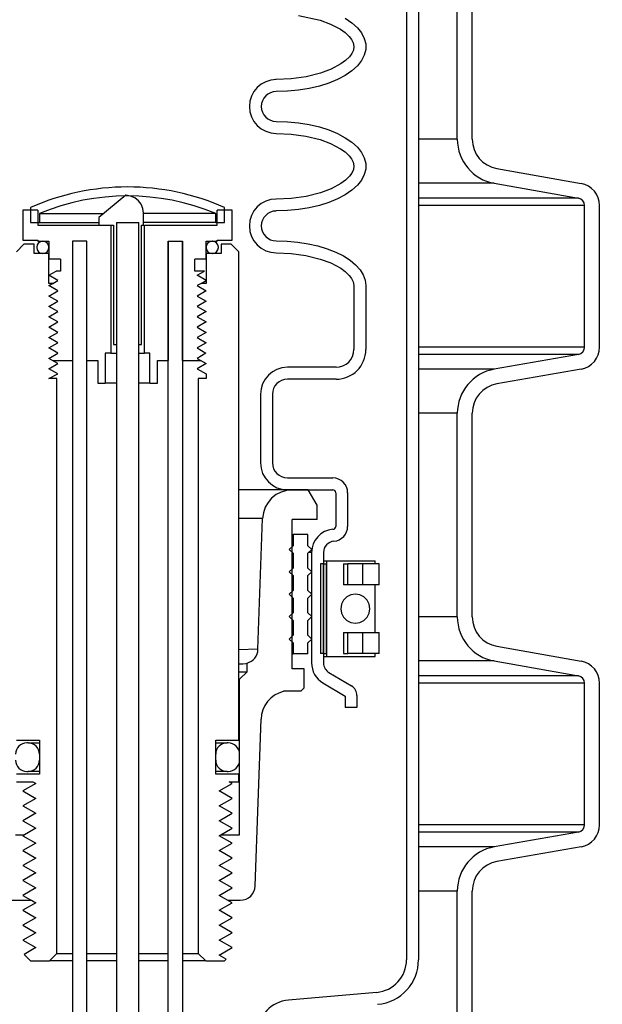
# Model space of a CAD drawing. Extents: x -169 to 6736, y -208 to 3022.
# Tile 124 of 256: x 1684.84 to 1689.71, y 405.4 to 413.64. Entities that reach past the tile are written whole.
import ezdxf

# ---------------------------------------------------------------- set-up
doc = ezdxf.new("R2010")
doc.units = 0
doc.header["$MEASUREMENT"] = 0
doc.header["$PDSIZE"] = 1
doc.layers.get('DEFPOINTS').update_dxf_attribs({"linetype": 'CONTINUOUS'})
for name, color, linetype in [('DIM', 3, 'CONTINUOUS'), ('PEAGRAVEL-HATCH', 3, 'CONTINUOUS'), ('SPILL-BUCKET', 1, 'CONTINUOUS')]:
    doc.layers.add(name, color=color, linetype=linetype)
doc.styles.add('SIMPLEX', font='simplex')
doc.dimstyles.new('DIM64', dxfattribs={"dimscale": 64, "dimtxt": 0.09375, "dimasz": 0.09375, "dimexe": 0.0625, "dimexo": 0.0625, "dimgap": 0.046875, "dimtad": 1, "dimdec": 4, "dimzin": 3, "dimdsep": 46, "dimlunit": 4, "dimtxsty": 'SIMPLEX', "dimcen": 0, "dimclrd": 256, "dimclre": 256, "dimclrt": 256, "dimadec": 0, "dimazin": 0, "dimtfac": 1, "dimtdec": 4, "dimtmove": 0, "dimatfit": 3, "dimfxl": 1, "dimfrac": 2, "dimtolj": 1, "dimtzin": 0, "dimarcsym": 0})

# ---------------------------------------------------------------- blocks, each defined once
blk = doc.blocks.new('*D17')
at = {"layer": 'DEFPOINTS', "color": 0, "transparency": 16777216}
for p in [(1422.4289, 414.2886), (2052.1541, 410.0074), (1422.4289, 136.5159)]:
    blk.add_point(p, dxfattribs=at)
at = {"layer": 'DIM', "lineweight": -2, "transparency": 16777216}
for p, q in [((1422.4289, 410.2886), (1422.4289, 132.5159)), ((2052.1541, 406.0074), (2052.1541, 132.5159)), ((2046.1541, 136.5159), (1428.4289, 136.5159))]:
    blk.add_line(p, q, dxfattribs=at)
at = {"layer": 'DIM', "transparency": 16777216}
for points in [[(1428.4289, 137.5159), (1428.4289, 135.5159), (1422.4289, 136.5159)], [(2046.1541, 137.5159), (2046.1541, 135.5159), (2052.1541, 136.5159)]]:
    blk.add_solid(points, dxfattribs=at)
at = {"layer": 'DIM', "transparency": 16777216, "insert": (1737.2915, 144.0873), "char_height": 6, "attachment_point": 5, "style": 'SIMPLEX'}
blk.add_mtext('\\A1;52\'-5 3/4" (F.V. TANK SLAB)', dxfattribs=at)

msp = doc.modelspace()

# ---------------------------------------------------------------- hatches: boundary and pattern name
at = {"layer": 'PEAGRAVEL-HATCH'}
h = msp.add_hatch(dxfattribs=at)
h.set_pattern_fill('AR-SAND', color=256, scale=7.5, style=0)
h.set_pattern_definition([(37.5, (569.323, 30.198), (-0.47245, 14.45118), [0, -11.4, 0, -12.75, 0, -12.1875]), (7.5, (569.323, 30.198), (13.27333, 21.1661), [0, -6.15, 0, -10.275, 0, -3.9375]), (327.5, (560.098, 30.198), (23.35606, 0.04244), [0, -3.75, 0, -13.5, 0, -17.625]), (317.5, (560.098, 30.198), (22.54595, 6.58257), [0, -1.875, 0, -8.85, 0, -10.125])])
h.paths.add_polyline_path([(1678.80732, 397.95192), (1674.24819, 399.33855), (1674.16889, 402.82494), (1673.05885, 403.14188), (1673.05885, 413.95761), (1637.65794, 414.06209), (1637.65794, 409.70659), (1630.64769, 409.70659), (1630.64769, 371.25844), (1678.97797, 371.25844)])
h.paths.add_polyline_path([(1678.94818, 370.30176), (1630.56261, 370.29867), (1630.56261, 352.56309), (1631.45296, 351.91005), (1631.45296, 351.55925), (1633.05376, 351.55925), (1634.10236, 353.65645), (1639.05376, 353.55925), (1640.05376, 351.55925), (1653.05376, 351.55925), (1654.05376, 353.55925), (1659.05376, 353.55925), (1660.05376, 351.55925), (1669.55376, 351.55925), (1670.55376, 353.55925), (1675.55376, 353.55925), (1676.55376, 351.55925), (1678.02984, 351.55924), (1678.72564, 353.2784), (1678.36441, 359.1221), (1679.04889, 359.12203)])
h.paths.add_polyline_path([(1711.86302, 397.98375), (1707.34302, 399.34369), (1707.01902, 402.97021), (1706.02982, 403.2003), (1706.02982, 414.12804), (1689.55426, 414.12804), (1689.55426, 403.25428), (1688.73965, 403.06613), (1688.5332, 402.8201), (1688.5332, 401.21886), (1688.29899, 401.21886), (1688.22155, 399.34587), (1683.85452, 398.00535), (1683.77708, 396.81562), (1683.65216, 396.81562), (1683.65216, 371.30176), (1711.92965, 371.30694)])
h.paths.add_polyline_path([(1711.944, 370.30176), (1683.55012, 370.3049), (1683.55377, 359.1221), (1684.24313, 359.1221), (1683.88189, 353.2784), (1684.57824, 351.91004), (1684.57824, 351.55925), (1686.05376, 351.55925), (1687.05376, 353.55925), (1692.05376, 353.55925), (1693.05376, 351.55925), (1702.55376, 351.55925), (1703.55376, 353.55925), (1708.55376, 353.55925), (1709.55376, 351.55925), (1711.01819, 351.55925), (1711.66739, 352.55925), (1711.944, 352.55918)])
h.paths.add_polyline_path([(1739.83168, 409.73965), (1737.97196, 409.73965), (1737.97196, 414.06672), (1722.59511, 414.06672), (1722.59511, 403.25007), (1721.62025, 403.04246), (1721.52437, 401.25377), (1721.20475, 399.33731), (1716.80992, 398.02774), (1716.6452, 396.76607), (1716.6452, 371.30176), (1736.80864, 371.28118), (1739.0752, 372.31454), (1739.83168, 373.89371)])
h.paths.add_polyline_path([(1738.32237, 362.32058), (1741.12897, 364.82693), (1744.1446, 365.09547), (1744.97124, 366.08769), (1744.9542, 409.70253), (1740.83773, 409.70253), (1740.83773, 374.30176), (1739.50146, 370.32906), (1716.64497, 370.30176), (1716.64079, 352.55925), (1716.91739, 352.55925), (1717.56659, 351.91005), (1717.56659, 351.55925), (1719.05376, 351.55925), (1720.05376, 353.55925), (1725.05376, 353.55925), (1726.05376, 351.55925), (1735.55376, 351.55925), (1736.55376, 353.55925), (1737.51571, 353.55925), (1737.51571, 359.08925)])

# ---------------------------------------------------------------- linework, layer by layer
at = {"layer": 'SPILL-BUCKET', "color": 1, "linetype": 'Continuous'}
for p, q in [((1688.07813, 419.96667), (1688.07813, 405.76911)), ((1688.17806, 419.96667), (1688.17806, 405.76911)), ((1688.50221, 412.63498), (1688.50221, 414.33847)), ((1688.62713, 412.63498), (1688.62713, 414.33847)), ((1687.17366, 413.6709), (1687.35423, 413.6311)), ((1687.35423, 413.6311), (1687.44212, 413.59866)), ((1687.56571, 413.64713), (1687.62104, 413.60905)), ((1687.44212, 413.59866), (1687.52505, 413.55474)), ((1687.52505, 413.55474), (1687.56337, 413.52727)), ((1687.62104, 413.60905), (1687.66638, 413.56782)), ((1687.66638, 413.56782), (1687.70103, 413.52406)), ((1687.56337, 413.52727), (1687.59764, 413.49494)), ((1687.59764, 413.49494), (1687.61712, 413.46981)), ((1687.61712, 413.46981), (1687.63155, 413.44158)), ((1687.70103, 413.52406), (1687.72444, 413.47848)), ((1687.72444, 413.47848), (1687.73623, 413.43179)), ((1687.6333, 413.38028), (1687.62007, 413.35148)), ((1687.63155, 413.44158), (1687.63774, 413.41105)), ((1687.63774, 413.41105), (1687.6333, 413.38028)), ((1687.73623, 413.38473), (1687.72444, 413.33804)), ((1687.73623, 413.43179), (1687.73623, 413.38473)), ((1687.56741, 413.29252), (1687.52936, 413.26456)), ((1687.60117, 413.32559), (1687.56741, 413.29252)), ((1687.62007, 413.35148), (1687.60117, 413.32559)), ((1687.70103, 413.29246), (1687.66638, 413.2487)), ((1687.72444, 413.33804), (1687.70103, 413.29246)), ((1687.44663, 413.21979), (1687.35866, 413.1868)), ((1687.52936, 413.26456), (1687.44663, 413.21979)), ((1687.62104, 413.20746), (1687.56571, 413.16938)), ((1687.66638, 413.2487), (1687.62104, 413.20746)), ((1686.98823, 413.13345), (1686.98224, 413.13345)), ((1687.11359, 413.13887), (1686.98823, 413.13345)), ((1687.2374, 413.15616), (1687.11359, 413.13887)), ((1687.35866, 413.1868), (1687.2374, 413.15616)), ((1687.50129, 413.13508), (1687.42876, 413.10508)), ((1687.56571, 413.16938), (1687.50129, 413.13508)), ((1687.08216, 413.03647), (1686.98823, 413.03351)), ((1687.17462, 413.04528), (1687.08216, 413.03647)), ((1687.26413, 413.05983), (1687.17462, 413.04528)), ((1687.34929, 413.07987), (1687.26413, 413.05983)), ((1687.42876, 413.10508), (1687.34929, 413.07987)), ((1686.98823, 412.78368), (1687.08216, 412.78073)), ((1687.08216, 412.78073), (1687.17462, 412.77191)), ((1687.17462, 412.77191), (1687.26413, 412.75737)), ((1687.26413, 412.75737), (1687.34929, 412.73733)), ((1687.34929, 412.73733), (1687.42876, 412.71211)), ((1687.42876, 412.71211), (1687.50129, 412.68212)), ((1686.98823, 412.68375), (1687.11235, 412.67846)), ((1687.11235, 412.67846), (1687.23443, 412.66163)), ((1687.23443, 412.66163), (1687.35423, 412.63178)), ((1687.35423, 412.63178), (1687.44212, 412.59934)), ((1687.50129, 412.68212), (1687.56571, 412.64781)), ((1687.56571, 412.64781), (1687.62104, 412.60974)), ((1687.44212, 412.59934), (1687.52505, 412.55543)), ((1687.52505, 412.55543), (1687.56337, 412.52795)), ((1687.62104, 412.60974), (1687.66638, 412.5685)), ((1687.66638, 412.5685), (1687.70103, 412.52474)), ((1687.56337, 412.52795), (1687.59764, 412.49562)), ((1687.59764, 412.49562), (1687.61712, 412.47049)), ((1687.61712, 412.47049), (1687.63155, 412.44227)), ((1687.70103, 412.52474), (1687.72444, 412.47916)), ((1687.72444, 412.47916), (1687.73623, 412.43247)), ((1687.6333, 412.38096), (1687.62007, 412.35216)), ((1687.63155, 412.44227), (1687.63774, 412.41173)), ((1687.63774, 412.41173), (1687.6333, 412.38096)), ((1687.73623, 412.38541), (1687.72444, 412.33872)), ((1687.73623, 412.43247), (1687.73623, 412.38541)), ((1688.83357, 412.38894), (1689.53719, 412.26488)), ((1687.60117, 412.32627), (1687.56741, 412.2932)), ((1687.62007, 412.35216), (1687.60117, 412.32627)), ((1687.72444, 412.33872), (1687.70103, 412.29314)), ((1687.44663, 412.22047), (1687.35866, 412.18749)), ((1687.52936, 412.26524), (1687.44663, 412.22047)), ((1687.56741, 412.2932), (1687.52936, 412.26524)), ((1687.66638, 412.24938), (1687.62104, 412.20814)), ((1687.70103, 412.29314), (1687.66638, 412.24938)), ((1688.81189, 412.26592), (1689.5155, 412.14186)), ((1685.73149, 412.16548), (1685.50375, 411.97888)), ((1685.76945, 412.15871), (1685.73149, 412.16548)), ((1685.80491, 412.14375), (1685.76945, 412.15871)), ((1685.83545, 412.12066), (1685.80491, 412.14375)), ((1687.11359, 412.13955), (1686.98823, 412.13413)), ((1687.2374, 412.15684), (1687.11359, 412.13955)), ((1687.35866, 412.18749), (1687.2374, 412.15684)), ((1687.50129, 412.13576), (1687.42876, 412.10577)), ((1687.56571, 412.17007), (1687.50129, 412.13576)), ((1687.62104, 412.20814), (1687.56571, 412.17007)), ((1685.85884, 412.09017), (1685.83545, 412.12066)), ((1685.87369, 412.05461), (1685.85884, 412.09017)), ((1685.87889, 412.01636), (1685.87369, 412.05461)), ((1687.26413, 412.06051), (1687.17462, 412.04597)), ((1687.34929, 412.08055), (1687.26413, 412.06051)), ((1687.42876, 412.10577), (1687.34929, 412.08055)), ((1689.56711, 410.89582), (1689.56711, 412.08035)), ((1689.69203, 410.89582), (1689.69203, 412.08035)), ((1684.99524, 412.04134), (1684.87032, 412.04134)), ((1684.87032, 412.04134), (1684.87032, 411.79151)), ((1684.99524, 412.04134), (1684.99524, 411.91643)), ((1685.50375, 411.97888), (1685.50375, 411.91643)), ((1685.87889, 411.91643), (1685.87889, 412.01636)), ((1686.61913, 412.04134), (1686.49421, 412.04134)), ((1686.49421, 411.91643), (1686.49421, 412.04134)), ((1686.61913, 411.79151), (1686.61913, 412.04134)), ((1687.08216, 412.03715), (1686.98823, 412.0342)), ((1687.17462, 412.04597), (1687.08216, 412.03715)), ((1684.99524, 411.91643), (1685.60417, 411.91643)), ((1685.50375, 411.91643), (1685.62762, 411.91643)), ((1685.60417, 411.91643), (1685.60417, 410.84466)), ((1685.62762, 411.91643), (1685.62762, 410.91711)), ((1685.65165, 411.93856), (1685.65165, 410.91711)), ((1685.83902, 410.91711), (1685.83902, 411.93856)), ((1685.86183, 411.91643), (1685.87889, 411.91643)), ((1685.86183, 410.91711), (1685.86183, 411.91643)), ((1685.88528, 410.84466), (1685.88528, 411.91643)), ((1685.88528, 411.91643), (1686.49421, 411.91643)), ((1684.87032, 411.79151), (1684.99524, 411.79151)), ((1684.99524, 411.79151), (1684.99524, 411.78152)), ((1684.99524, 411.78152), (1685.08767, 411.78152)), ((1685.08767, 411.78152), (1685.08767, 411.63162)), ((1685.28504, 411.78152), (1685.28504, 410.7822)), ((1685.40496, 411.78152), (1685.28504, 411.78152)), ((1685.40496, 411.78152), (1685.28504, 411.78152)), ((1685.28504, 411.78152), (1685.28504, 400.47425)), ((1685.40496, 400.47425), (1685.40496, 411.78152)), ((1685.40496, 410.7822), (1685.40496, 411.78152)), ((1686.08449, 400.47425), (1686.08449, 411.78152)), ((1686.08449, 411.78152), (1686.08449, 410.7822)), ((1686.08449, 411.78152), (1686.20441, 411.78152)), ((1686.20441, 411.78152), (1686.20441, 400.47425)), ((1686.20441, 410.7822), (1686.20441, 411.78152)), ((1686.40178, 411.63162), (1686.40178, 411.78152)), ((1686.40178, 411.78152), (1686.49421, 411.78152)), ((1686.49421, 411.79151), (1686.61913, 411.79151)), ((1686.49421, 411.78152), (1686.49421, 411.79151)), ((1686.98823, 411.78437), (1687.07857, 411.78163)), ((1687.07857, 411.78163), (1687.16759, 411.77348)), ((1687.16759, 411.77348), (1687.254, 411.76001)), ((1687.254, 411.76001), (1687.33653, 411.74144)), ((1687.33653, 411.74144), (1687.41398, 411.71803)), ((1687.41398, 411.71803), (1687.48523, 411.69012)), ((1686.98823, 411.68443), (1687.1128, 411.67911)), ((1687.1128, 411.67911), (1687.23532, 411.66215)), ((1687.23532, 411.66215), (1687.35552, 411.63206)), ((1687.48523, 411.69012), (1687.54922, 411.65812)), ((1687.54922, 411.65812), (1687.60504, 411.6225)), ((1685.18261, 411.63162), (1685.08767, 411.63162)), ((1685.18261, 411.63162), (1685.18261, 411.53169)), ((1686.30684, 411.53169), (1686.30684, 411.63162)), ((1686.40178, 411.63162), (1686.30684, 411.63162)), ((1687.35552, 411.63206), (1687.44387, 411.59925)), ((1687.44387, 411.59925), (1687.52722, 411.55471)), ((1687.52722, 411.55471), (1687.56523, 411.52716)), ((1687.60504, 411.6225), (1687.65186, 411.58378)), ((1687.65186, 411.58378), (1687.68901, 411.54251)), ((1685.08767, 411.49671), (1685.14825, 411.53169)), ((1685.16297, 411.45324), (1685.08767, 411.49671)), ((1685.18261, 411.53169), (1685.14825, 411.53169)), ((1686.38706, 411.53169), (1686.30684, 411.53169)), ((1686.32648, 411.49671), (1686.38706, 411.53169)), ((1686.40178, 411.45324), (1686.32648, 411.49671)), ((1687.56523, 411.52716), (1687.59908, 411.49469)), ((1687.59908, 411.49469), (1687.61839, 411.46929)), ((1687.68901, 411.54251), (1687.71593, 411.49931)), ((1687.71593, 411.49931), (1687.73225, 411.45479)), ((1685.12056, 411.42876), (1685.16297, 411.45324)), ((1686.35937, 411.42876), (1686.40178, 411.45324)), ((1687.61839, 411.46929), (1687.63238, 411.44075)), ((1687.63238, 411.44075), (1687.63778, 411.40962)), ((1687.63778, 411.40962), (1687.63778, 410.87631)), ((1687.73225, 411.45479), (1687.73771, 411.40962)), ((1687.73771, 411.40962), (1687.73771, 410.87631)), ((1685.62762, 410.91711), (1685.65165, 410.91711)), ((1685.83902, 410.91711), (1685.86183, 410.91711)), ((1685.55735, 410.84466), (1685.55735, 410.59483)), ((1685.60417, 410.84466), (1685.55735, 410.84466)), ((1685.60417, 410.84466), (1685.61658, 410.84466)), ((1685.61658, 410.84466), (1685.65161, 410.84466)), ((1685.83909, 410.84466), (1685.87322, 410.84466)), ((1685.87322, 410.84466), (1685.88528, 410.84466)), ((1685.9321, 410.84466), (1685.88528, 410.84466)), ((1685.9321, 410.59483), (1685.9321, 410.84466)), ((1689.5155, 410.83431), (1688.81189, 410.71025)), ((1685.12056, 410.7822), (1685.28504, 410.7822)), ((1685.40496, 410.7822), (1685.49489, 410.7822)), ((1685.49489, 410.7822), (1685.49489, 410.59483)), ((1685.99455, 410.7822), (1686.08449, 410.7822)), ((1685.99455, 410.59483), (1685.99455, 410.7822)), ((1686.20441, 410.7822), (1686.35937, 410.7822)), ((1687.48788, 410.72642), (1687.08131, 410.72642)), ((1689.53719, 410.7113), (1688.83357, 410.58723)), ((1685.49489, 410.59483), (1685.55735, 410.59483)), ((1685.56378, 410.59483), (1685.55735, 410.59483)), ((1685.58263, 410.59483), (1685.56378, 410.59483)), ((1685.61261, 410.59483), (1685.58263, 410.59483)), ((1685.65165, 410.59483), (1685.61261, 410.59483)), ((1685.8776, 410.59483), (1685.83904, 410.59483)), ((1685.90717, 410.59483), (1685.8776, 410.59483)), ((1685.92576, 410.59483), (1685.90717, 410.59483)), ((1685.9321, 410.59483), (1685.92576, 410.59483)), ((1685.9321, 410.59483), (1685.99455, 410.59483)), ((1687.48788, 410.62648), (1687.08131, 410.62648)), ((1686.85646, 410.50157), (1686.85646, 409.92621)), ((1686.9564, 410.50157), (1686.9564, 409.92621)), ((1688.50221, 408.63771), (1688.50221, 410.3412)), ((1688.62713, 408.63771), (1688.62713, 410.3412)), ((1687.08131, 409.8013), (1687.46043, 409.8013)), ((1687.08131, 409.70137), (1687.46043, 409.70137)), ((1687.48541, 409.67638), (1687.48541, 409.39532)), ((1687.58534, 409.67638), (1687.58534, 409.39532)), ((1687.28367, 409.17738), (1687.28367, 408.25254)), ((1687.3836, 409.17738), (1687.3836, 408.25254)), ((1687.3836, 409.08122), (1687.35862, 409.08122)), ((1687.35862, 409.08122), (1687.35862, 408.33173)), ((1687.3836, 409.1062), (1687.39634, 409.1062)), ((1687.3836, 409.08122), (1687.3836, 408.33173)), ((1687.3836, 408.33173), (1687.3836, 409.08122)), ((1687.3836, 409.08122), (1687.40859, 409.08122)), ((1687.39634, 409.1062), (1687.40942, 409.1062)), ((1687.40901, 409.08122), (1687.40859, 409.08122)), ((1687.40859, 408.33173), (1687.40859, 409.08122)), ((1687.40944, 409.08122), (1687.40901, 409.08122)), ((1687.40944, 409.1062), (1687.40944, 408.30675)), ((1687.40944, 409.1062), (1687.41533, 409.1062)), ((1687.41533, 409.1062), (1687.43269, 409.1062)), ((1687.43269, 409.1062), (1687.46048, 409.1062)), ((1687.46048, 409.1062), (1687.49711, 409.1062)), ((1687.49711, 409.1062), (1687.54044, 409.1062)), ((1687.54044, 409.1062), (1687.58795, 409.1062)), ((1687.55085, 409.08122), (1687.58722, 409.08122)), ((1687.55085, 409.08122), (1687.55085, 408.90634)), ((1687.58722, 408.90634), (1687.58722, 409.08122)), ((1687.64509, 409.08122), (1687.58722, 409.08122)), ((1687.58795, 409.1062), (1687.63689, 409.1062)), ((1687.63689, 409.1062), (1687.6844, 409.1062)), ((1687.70906, 409.08122), (1687.64509, 409.08122)), ((1687.6844, 409.1062), (1687.72773, 409.1062)), ((1687.75549, 409.08122), (1687.70906, 409.08122)), ((1687.70906, 409.08122), (1687.70906, 408.90634)), ((1687.72773, 409.1062), (1687.76436, 409.1062)), ((1687.7944, 409.08122), (1687.75549, 409.08122)), ((1687.76436, 409.1062), (1687.79216, 409.1062)), ((1687.79216, 409.1062), (1687.80951, 409.1062)), ((1687.82376, 409.08122), (1687.7944, 409.08122)), ((1687.80951, 409.1062), (1687.81541, 409.1062)), ((1687.81541, 409.08122), (1687.81541, 409.1062)), ((1687.82125, 409.08122), (1687.81541, 409.08122)), ((1687.82322, 409.08122), (1687.82125, 409.08122)), ((1687.84201, 409.08122), (1687.82376, 409.08122)), ((1687.8482, 409.08122), (1687.84201, 409.08122)), ((1687.8482, 408.90634), (1687.8482, 409.08122)), ((1687.40901, 408.90634), (1687.40859, 408.90634)), ((1687.40944, 408.90634), (1687.40901, 408.90634)), ((1687.58722, 408.90634), (1687.55085, 408.90634)), ((1687.6451, 408.90634), (1687.58722, 408.90634)), ((1687.70906, 408.90634), (1687.6451, 408.90634)), ((1687.75549, 408.90634), (1687.70906, 408.90634)), ((1687.7944, 408.90634), (1687.75549, 408.90634)), ((1687.82376, 408.90634), (1687.7944, 408.90634)), ((1687.82125, 408.90634), (1687.81541, 408.90634)), ((1687.81541, 408.50661), (1687.81541, 408.90633)), ((1687.82322, 408.90634), (1687.82125, 408.90634)), ((1687.84201, 408.90634), (1687.82376, 408.90634)), ((1687.8482, 408.90634), (1687.84201, 408.90634)), ((1687.40867, 408.7982), (1687.40942, 408.7991)), ((1687.40859, 408.50661), (1687.40901, 408.50661)), ((1687.40901, 408.50661), (1687.40944, 408.50661)), ((1687.55085, 408.50661), (1687.55085, 408.33173)), ((1687.55085, 408.50661), (1687.58722, 408.50661)), ((1687.58722, 408.33173), (1687.58722, 408.50661)), ((1687.58722, 408.50661), (1687.6451, 408.50661)), ((1687.6451, 408.50661), (1687.70906, 408.50661)), ((1687.70906, 408.50661), (1687.70906, 408.33173)), ((1687.70906, 408.50661), (1687.75549, 408.50661)), ((1687.75549, 408.50661), (1687.7944, 408.50661)), ((1687.7944, 408.50661), (1687.82376, 408.50661)), ((1687.81541, 408.50661), (1687.82125, 408.50661)), ((1687.82125, 408.50661), (1687.82322, 408.50661)), ((1687.82376, 408.50661), (1687.84201, 408.50661)), ((1687.84201, 408.50661), (1687.8482, 408.50661)), ((1687.8482, 408.33173), (1687.8482, 408.50661)), ((1688.83357, 408.39167), (1689.53719, 408.26761)), ((1687.3836, 408.33173), (1687.35862, 408.33173)), ((1687.3836, 408.33173), (1687.40859, 408.33173)), ((1687.3836, 408.30675), (1687.39634, 408.30675)), ((1687.39634, 408.30675), (1687.40942, 408.30675)), ((1687.40901, 408.33173), (1687.40859, 408.33173)), ((1687.40944, 408.33173), (1687.40901, 408.33173)), ((1687.40944, 408.30675), (1687.41533, 408.30675)), ((1687.41533, 408.30675), (1687.43269, 408.30675)), ((1687.43269, 408.30675), (1687.46048, 408.30675)), ((1687.46048, 408.30675), (1687.49711, 408.30675)), ((1687.49711, 408.30675), (1687.54044, 408.30675)), ((1687.54044, 408.30675), (1687.58795, 408.30675)), ((1687.55085, 408.33173), (1687.58722, 408.33173)), ((1687.64509, 408.33173), (1687.58722, 408.33173)), ((1687.58795, 408.30675), (1687.63689, 408.30675)), ((1687.63689, 408.30675), (1687.6844, 408.30675)), ((1687.70906, 408.33173), (1687.64509, 408.33173)), ((1687.6844, 408.30675), (1687.72773, 408.30675)), ((1687.75549, 408.33173), (1687.70906, 408.33173)), ((1687.72773, 408.30675), (1687.76436, 408.30675)), ((1687.7944, 408.33173), (1687.75549, 408.33173)), ((1687.76436, 408.30675), (1687.79216, 408.30675)), ((1687.79216, 408.30675), (1687.80951, 408.30675)), ((1687.82376, 408.33173), (1687.7944, 408.33173)), ((1687.80951, 408.30675), (1687.81541, 408.30675)), ((1687.81541, 408.30675), (1687.81541, 408.33173)), ((1687.82125, 408.33173), (1687.81541, 408.33173)), ((1687.82322, 408.33173), (1687.82125, 408.33173)), ((1687.84201, 408.33173), (1687.82376, 408.33173)), ((1687.8482, 408.33173), (1687.84201, 408.33173)), ((1688.81189, 408.26866), (1689.5155, 408.14459)), ((1687.4293, 408.17208), (1687.61772, 408.05969)), ((1687.3781, 408.08626), (1687.56348, 407.97568)), ((1689.56711, 406.89855), (1689.56711, 408.08308)), ((1689.69203, 406.89855), (1689.69203, 408.08308)), ((1687.56348, 407.97568), (1687.56348, 407.87892)), ((1687.66341, 407.97923), (1687.66341, 407.87892)), ((1687.66341, 407.87892), (1687.56348, 407.87892)), ((1686.48172, 407.58339), (1686.5408, 407.58339)), ((1686.5408, 407.58339), (1686.56764, 407.58339)), ((1686.54079, 407.34355), (1686.48172, 407.34355)), ((1686.56764, 407.34355), (1686.54079, 407.34355)), ((1684.80786, 406.8145), (1684.88346, 406.8145)), ((1686.52408, 406.8145), (1686.68158, 406.8145)), ((1689.5155, 406.83705), (1688.81189, 406.71298)), ((1689.53719, 406.71403), (1688.83357, 406.58996)), ((1688.50221, 405.1401), (1688.50221, 406.34393)), ((1688.62713, 405.1401), (1688.62713, 406.34393)), ((1684.66855, 406.26621), (1684.93778, 406.26621)), ((1684.94142, 406.26621), (1684.9785, 406.2448)), ((1687.82727, 405.49534), (1687.09125, 405.43094))]:
    msp.add_line(p, q, dxfattribs=at)
at = {"layer": 'SPILL-BUCKET', "color": 7}
for p, q in [((1688.50221, 412.63498), (1688.17806, 412.63498)), ((1688.81188, 412.26593), (1688.17806, 412.26593)), ((1689.5155, 412.14186), (1688.17806, 412.14186)), ((1689.56711, 412.08035), (1688.17806, 412.08035)), ((1685.00773, 412.01351), (1685.54601, 412.01351)), ((1686.48172, 412.01351), (1685.87889, 412.01351)), ((1685.00773, 411.93856), (1685.50375, 411.93856)), ((1686.48172, 411.93856), (1685.87889, 411.93856)), ((1689.56711, 410.89582), (1688.17806, 410.89582)), ((1689.5155, 410.83431), (1688.17806, 410.83431)), ((1688.81188, 410.71025), (1688.17806, 410.71025)), ((1688.50221, 410.3412), (1688.17806, 410.3412)), ((1687.12342, 409.70137), (1686.67409, 409.70137)), ((1686.87374, 409.46025), (1686.67409, 409.46025)), ((1688.50221, 408.63771), (1688.17806, 408.63771)), ((1686.83555, 408.36654), (1686.67409, 408.36103)), ((1688.81189, 408.26866), (1688.17806, 408.26866)), ((1689.5155, 408.14459), (1688.17806, 408.14459)), ((1689.56711, 408.08308), (1688.17806, 408.08308)), ((1689.56711, 406.89855), (1688.17806, 406.89855)), ((1689.5155, 406.83705), (1688.17806, 406.83705)), ((1688.81188, 406.71298), (1688.17806, 406.71298)), ((1688.50221, 406.34393), (1688.17806, 406.34393))]:
    msp.add_line(p, q, dxfattribs=at)
at = {"layer": 'SPILL-BUCKET', "color": 7, "linetype": 'Continuous'}
for p, q in [((1684.93278, 412.06288), (1684.93278, 411.93856)), ((1686.55667, 411.93856), (1686.55667, 412.06288)), ((1685.00773, 412.01351), (1685.00773, 411.93856)), ((1686.48172, 411.93856), (1686.48172, 412.01351)), ((1684.93278, 411.93856), (1685.00773, 411.93856)), ((1686.48172, 411.93856), (1686.55667, 411.93856)), ((1687.1203, 409.32662), (1687.12666, 409.32662)), ((1687.12666, 409.32662), (1687.12878, 409.32662)), ((1687.25369, 409.32662), (1687.12878, 409.32662)), ((1687.12878, 409.32662), (1687.12878, 409.23294)), ((1687.25369, 409.23294), (1687.25369, 409.32662)), ((1687.12878, 409.23294), (1687.09755, 409.20171)), ((1687.09755, 409.20171), (1687.12878, 409.17048)), ((1687.1203, 409.23294), (1687.12666, 409.23294)), ((1687.1203, 409.17048), (1687.12666, 409.17048)), ((1687.12666, 409.23294), (1687.12878, 409.23294)), ((1687.12666, 409.17048), (1687.12878, 409.17048)), ((1687.12878, 409.17048), (1687.12878, 409.04556)), ((1687.28492, 409.20171), (1687.25369, 409.23294)), ((1687.25369, 409.17048), (1687.28492, 409.20171)), ((1687.25369, 409.04556), (1687.25369, 409.17048)), ((1687.27789, 409.17738), (1687.26056, 409.17738)), ((1687.28367, 409.17738), (1687.27789, 409.17738)), ((1687.12878, 409.04556), (1687.09755, 409.01433)), ((1687.09755, 409.01433), (1687.12878, 408.98311)), ((1687.1203, 409.04556), (1687.12666, 409.04556)), ((1687.12666, 409.04556), (1687.12878, 409.04556)), ((1687.28492, 409.01433), (1687.25369, 409.04556)), ((1687.25369, 408.98311), (1687.28492, 409.01433)), ((1687.1203, 408.98311), (1687.12666, 408.98311)), ((1687.12666, 408.98311), (1687.12878, 408.98311)), ((1687.12878, 408.98311), (1687.12878, 408.85819)), ((1687.25369, 408.85819), (1687.25369, 408.98311)), ((1687.12878, 408.85819), (1687.09755, 408.82696)), ((1687.1203, 408.85819), (1687.12666, 408.85819)), ((1687.12666, 408.85819), (1687.12878, 408.85819)), ((1687.28492, 408.82696), (1687.25369, 408.85819)), ((1687.09755, 408.82696), (1687.12878, 408.79573)), ((1687.1203, 408.79573), (1687.12666, 408.79573)), ((1687.12666, 408.79573), (1687.12878, 408.79573)), ((1687.12878, 408.79573), (1687.12878, 408.67082)), ((1687.25369, 408.79573), (1687.28492, 408.82696)), ((1687.25369, 408.67082), (1687.25369, 408.79573)), ((1687.55057, 408.77752), (1687.53325, 408.74383)), ((1687.57755, 408.80426), (1687.55057, 408.77752)), ((1687.61154, 408.82143), (1687.57755, 408.80426)), ((1687.64922, 408.82735), (1687.61154, 408.82143)), ((1687.6869, 408.82143), (1687.64922, 408.82735)), ((1687.72089, 408.80426), (1687.6869, 408.82143)), ((1687.74787, 408.77752), (1687.72089, 408.80426)), ((1687.76519, 408.74383), (1687.74787, 408.77752)), ((1687.12878, 408.67082), (1687.09755, 408.63959)), ((1687.1203, 408.67082), (1687.12666, 408.67082)), ((1687.12666, 408.67082), (1687.12878, 408.67082)), ((1687.28492, 408.63959), (1687.25369, 408.67082)), ((1687.53325, 408.74383), (1687.52728, 408.70648)), ((1687.52728, 408.70648), (1687.53325, 408.66913)), ((1687.53325, 408.66913), (1687.55057, 408.63543)), ((1687.74787, 408.63543), (1687.76519, 408.66913)), ((1687.77115, 408.70648), (1687.76519, 408.74383)), ((1687.76519, 408.66913), (1687.77115, 408.70648)), ((1687.09755, 408.63959), (1687.12878, 408.60836)), ((1687.1203, 408.60836), (1687.12666, 408.60836)), ((1687.12666, 408.60836), (1687.12878, 408.60836)), ((1687.12878, 408.60836), (1687.12878, 408.48345)), ((1687.25369, 408.60836), (1687.28492, 408.63959)), ((1687.25369, 408.48345), (1687.25369, 408.60836)), ((1687.55057, 408.63543), (1687.57755, 408.60869)), ((1687.57755, 408.60869), (1687.61154, 408.59153)), ((1687.61154, 408.59153), (1687.64922, 408.58561)), ((1687.62577, 408.58552), (1687.6261, 408.58568)), ((1687.64922, 408.58561), (1687.6869, 408.59153)), ((1687.6869, 408.59153), (1687.72089, 408.60869)), ((1687.72089, 408.60869), (1687.74787, 408.63543)), ((1687.12878, 408.48345), (1687.09755, 408.45222)), ((1687.09755, 408.45222), (1687.12878, 408.42099)), ((1687.1203, 408.48345), (1687.12666, 408.48345)), ((1687.1203, 408.42099), (1687.12666, 408.42099)), ((1687.12666, 408.48345), (1687.12878, 408.48345)), ((1687.12666, 408.42099), (1687.12878, 408.42099)), ((1687.12878, 408.42099), (1687.12878, 408.3273)), ((1687.28492, 408.45222), (1687.25369, 408.48345)), ((1687.25369, 408.42099), (1687.28492, 408.45222)), ((1687.25369, 408.3273), (1687.25369, 408.42099)), ((1687.1203, 408.3273), (1687.12666, 408.3273)), ((1687.12666, 408.3273), (1687.12878, 408.3273)), ((1687.25369, 408.3273), (1687.12878, 408.3273)), ((1686.67412, 408.17889), (1686.71276, 408.17889)), ((1686.71276, 408.17889), (1686.73619, 408.17889)), ((1686.73619, 408.17889), (1686.74404, 408.17889)), ((1684.91279, 407.58339), (1684.9028, 407.58339)), ((1684.91279, 407.58339), (1684.92181, 407.58339)), ((1686.56764, 407.58339), (1686.57666, 407.58339)), ((1686.58665, 407.58339), (1686.57666, 407.58339)), ((1685.00773, 407.48845), (1685.00773, 407.43849)), ((1686.48172, 407.43849), (1686.48172, 407.48845)), ((1686.68158, 407.43849), (1686.68158, 407.48845)), ((1684.9028, 407.34355), (1684.91279, 407.34355)), ((1684.92181, 407.34355), (1684.91279, 407.34355)), ((1686.57666, 407.34355), (1686.56764, 407.34355)), ((1686.57666, 407.34355), (1686.58665, 407.34355))]:
    msp.add_line(p, q, dxfattribs=at)
at = {"layer": 'SPILL-BUCKET', "color": 8, "linetype": 'Continuous'}
for p, q in [((1685.65165, 411.93856), (1685.65104, 403.69419)), ((1685.65165, 411.93856), (1685.83902, 411.93856)), ((1685.65165, 411.93856), (1685.83902, 411.93856)), ((1685.83902, 403.69419), (1685.83902, 411.93856)), ((1685.15313, 405.82209), (1685.28504, 405.82209)), ((1685.40496, 405.82209), (1685.65166, 405.82209)), ((1685.83905, 405.82209), (1686.08449, 405.82209)), ((1686.20441, 405.82209), (1686.33632, 405.82209)), ((1685.28504, 405.75963), (1685.09067, 405.75963)), ((1685.65161, 405.75963), (1685.40496, 405.75963)), ((1686.08449, 405.75963), (1685.83898, 405.75963)), ((1686.39878, 405.75963), (1686.20441, 405.75963))]:
    msp.add_line(p, q, dxfattribs=at)
at = {"layer": 'SPILL-BUCKET', "color": 3, "linetype": 'Continuous'}
for p, q in [((1684.98474, 411.73105), (1684.98474, 411.72905)), ((1685.08767, 411.73105), (1685.08767, 411.72905)), ((1686.40178, 411.72905), (1686.40178, 411.73105)), ((1686.45424, 411.78152), (1686.45224, 411.78152)), ((1686.50471, 411.72905), (1686.50471, 411.73105)), ((1685.03521, 411.67859), (1685.03721, 411.67859)), ((1686.45224, 411.67859), (1686.45424, 411.67859))]:
    msp.add_line(p, q, dxfattribs=at)
at = {"layer": 'SPILL-BUCKET', "linetype": 'Continuous'}
for p, q in [((1687.25619, 409.70137), (1687.12342, 409.70137)), ((1687.33114, 409.57155), (1687.25619, 409.70137)), ((1687.33114, 409.45154), (1687.33114, 409.57155)), ((1686.83555, 408.36654), (1686.87374, 409.46026)), ((1687.12028, 408.20239), (1687.12028, 409.45154)), ((1687.33114, 409.45154), (1687.12028, 409.45154)), ((1686.67409, 408.24463), (1686.70842, 408.24583)), ((1686.74404, 408.17889), (1686.68158, 408.11643)), ((1686.70842, 408.24583), (1686.73488, 408.24864)), ((1686.73488, 408.24864), (1686.74399, 408.2505)), ((1686.74404, 408.17889), (1686.74404, 408.25051)), ((1687.22184, 408.20239), (1687.12028, 408.20239)), ((1687.22184, 408.04409), (1687.22184, 408.20239)), ((1686.67971, 408.11643), (1686.67408, 408.11643)), ((1686.68158, 408.11643), (1686.67971, 408.11643)), ((1686.68158, 406.8145), (1686.68158, 408.11643)), ((1687.19277, 408.01502), (1687.05008, 408.01502)), ((1687.19277, 408.01502), (1687.22184, 408.04409)), ((1686.83691, 407.08408), (1686.86126, 407.78139)), ((1684.92181, 407.58339), (1684.94866, 407.58339)), ((1684.94866, 407.58339), (1685.00773, 407.58339)), ((1684.94865, 407.34355), (1684.92181, 407.34355)), ((1685.00773, 407.34355), (1684.94865, 407.34355)), ((1686.81256, 406.38677), (1686.83691, 407.08408)), ((1686.58204, 406.26621), (1686.68772, 406.26621))]:
    msp.add_line(p, q, dxfattribs=at)
for points in [[(1684.81536, 407.25861), (1684.87032, 407.25861), (1684.9534, 407.25861), (1684.9534, 407.25861), (1684.9785, 407.24412), (1684.87032, 407.18166), (1684.9785, 407.1192), (1684.87032, 407.05675), (1684.9785, 406.99429), (1684.87032, 406.93183), (1684.9785, 406.86937), (1684.87032, 406.80692), (1684.9785, 406.74446), (1684.87032, 406.682), (1684.9785, 406.61955), (1684.87032, 406.55709), (1684.9785, 406.49463), (1684.87032, 406.43217), (1684.9785, 406.36972), (1684.87032, 406.30726), (1684.9785, 406.2448), (1684.87032, 406.18234), (1684.9785, 406.11989), (1684.87032, 406.05743), (1684.9785, 405.99497), (1684.87032, 405.93252), (1684.9785, 405.87006), (1684.87951, 405.81291), (1684.93278, 405.75963), (1685.09067, 405.75963), (1685.15313, 405.82209), (1685.15313, 410.6313), (1685.08767, 410.6313), (1685.16297, 410.67078), (1685.08767, 410.71425), (1685.16297, 410.75772), (1685.08767, 410.80119), (1685.16297, 410.84466), (1685.08767, 410.88813), (1685.16297, 410.9316), (1685.08767, 410.97507), (1685.16297, 411.01854), (1685.08767, 411.06201), (1685.16297, 411.10548), (1685.08767, 411.14895), (1685.16297, 411.19242), (1685.08767, 411.23589), (1685.16297, 411.27936), (1685.08767, 411.32283), (1685.16297, 411.3663), (1685.08767, 411.40977), (1685.12056, 411.42876), (1685.08767, 411.42876), (1685.08767, 411.67859), (1684.96276, 411.67859), (1684.96276, 411.75554), (1684.87782, 411.75554), (1684.81536, 411.69308)], [(1684.81536, 407.60587), (1685.00773, 407.60587), (1685.00773, 407.32107), (1684.81536, 407.32107)]]:
    msp.add_lwpolyline(points, dxfattribs=at)
at = {"layer": 'SPILL-BUCKET', "color": 1, "linetype": 'Continuous'}
msp.add_lwpolyline([(1686.51095, 406.30726), (1686.61913, 406.36972), (1686.51095, 406.43217), (1686.61913, 406.49463), (1686.51095, 406.55709), (1686.61913, 406.61955), (1686.51095, 406.682), (1686.61913, 406.74446), (1686.51095, 406.80692), (1686.61913, 406.86937), (1686.51095, 406.93183), (1686.61913, 406.99429), (1686.51095, 407.05675), (1686.61913, 407.1192), (1686.51095, 407.18166), (1686.61913, 407.24412), (1686.59403, 407.25861), (1686.61913, 407.25861), (1686.67409, 407.25861), (1686.67409, 407.32107), (1686.48172, 407.32107), (1686.48172, 407.60587), (1686.67409, 407.60587), (1686.67409, 411.69308), (1686.61163, 411.75554), (1686.52669, 411.75554), (1686.52669, 411.67859), (1686.40178, 411.67859), (1686.40178, 411.42876), (1686.35937, 411.42876), (1686.32648, 411.40977), (1686.40178, 411.3663), (1686.32648, 411.32283), (1686.40178, 411.27936), (1686.32648, 411.23589), (1686.40178, 411.19242), (1686.32648, 411.14895), (1686.40178, 411.10548), (1686.32648, 411.06201), (1686.40178, 411.01854), (1686.32648, 410.97507), (1686.40178, 410.9316), (1686.32648, 410.88813), (1686.40069, 410.84403), (1686.32648, 410.80119), (1686.40178, 410.75772), (1686.32648, 410.71425), (1686.40178, 410.67078), (1686.40178, 410.6313), (1686.33632, 410.6313), (1686.33632, 405.82209), (1686.39878, 405.75963), (1686.55667, 405.75963), (1686.57034, 405.77331), (1686.51095, 405.8076), (1686.61913, 405.87006), (1686.51095, 405.93252), (1686.61913, 405.99497), (1686.51095, 406.05743), (1686.61913, 406.11989), (1686.51095, 406.18234), (1686.61913, 406.2448)], close=True, dxfattribs=at)
for centre, radius, start, end in [((1686.98823, 412.9086), 0.22485, 90, 270), ((1686.98823, 412.9086), 0.12491, 90, 270), ((1688.87696, 412.63498), 0.37474, 180, 260), ((1688.87696, 412.63498), 0.24983, 180, 260.000001), ((1689.50466, 412.08035), 0.18737, 0, 80), ((1686.98823, 411.90928), 0.22485, 90, 270), ((1689.50466, 412.08035), 0.06246, 0, 80.000001), ((1686.98823, 411.90928), 0.12491, 90, 270), ((1689.50466, 410.89582), 0.06246, 279.999999, 0), ((1689.50466, 410.89582), 0.18737, 280, 0), ((1687.48788, 410.87631), 0.1499, 270, 0), ((1687.48788, 410.87631), 0.24983, 270, 0), ((1687.08131, 410.50157), 0.22485, 90, 180), ((1688.87696, 410.3412), 0.37474, 100, 180), ((1687.08131, 410.50157), 0.12491, 90, 180), ((1688.87696, 410.3412), 0.24983, 99.999999, 180), ((1687.08131, 409.92621), 0.22485, 180, 270), ((1687.08131, 409.92621), 0.12491, 180, 270), ((1687.46043, 409.67638), 0.12491, 0, 90), ((1687.46043, 409.67638), 0.02498, 0, 90), ((1687.47729, 409.17738), 0.19362, 94.424356, 180), ((1687.46043, 409.39532), 0.02498, 274.424356, 0), ((1687.46043, 409.39532), 0.12491, 274.424356, 0), ((1687.47729, 409.17738), 0.09369, 94.424356, 180), ((1688.87696, 408.63771), 0.37474, 180, 260), ((1688.87696, 408.63771), 0.24983, 180, 260.000001), ((1689.50466, 408.08308), 0.18737, 0, 80), ((1687.47729, 408.25254), 0.19362, 180, 239.183871), ((1687.47729, 408.25254), 0.09369, 180, 239.183869), ((1689.50466, 408.08308), 0.06246, 0, 80.000001), ((1687.56973, 407.97923), 0.09369, 0, 59.183869), ((1689.50466, 406.89855), 0.06246, 279.999999, 0), ((1689.50466, 406.89855), 0.18737, 280, 0), ((1688.87696, 406.34393), 0.37474, 100, 180), ((1688.87696, 406.34393), 0.24983, 99.999999, 180), ((1687.80332, 405.76911), 0.27481, 275, 0), ((1687.80332, 405.76911), 0.37474, 275, 0), ((1687.11629, 405.14473), 0.2873, 95, 260)]:
    msp.add_arc(centre, radius, start, end, dxfattribs=at)
at = {"layer": 'SPILL-BUCKET', "color": 7, "linetype": 'Continuous'}
for centre, radius, start, end in [((1685.74472, 410.2366), 1.99863, 90, 113.969481), ((1685.74472, 410.2366), 1.99863, 66.030519, 90), ((1685.74472, 410.2366), 1.92369, 67.473116, 112.526884), ((1684.9028, 407.48845), 0.09494, 90, 180), ((1684.91279, 407.48845), 0.09494, 0, 90), ((1686.57666, 407.48845), 0.09494, 90, 180), ((1686.58665, 407.48845), 0.09494, 0, 90), ((1684.9028, 407.43849), 0.09494, 180, 270), ((1684.91279, 407.43849), 0.09494, 270, 0), ((1686.57666, 407.43849), 0.09494, 180, 270), ((1686.58665, 407.43849), 0.09494, 270, 0)]:
    msp.add_arc(centre, radius, start, end, dxfattribs=at)
at = {"layer": 'SPILL-BUCKET', "color": 7}
for centre, start, end in [((1685.03521, 411.73105), 90, 180), ((1685.03521, 411.72905), 180, 270), ((1685.03721, 411.73105), 0, 90), ((1685.03721, 411.72905), 270, 0), ((1686.45224, 411.73105), 90, 180), ((1686.45224, 411.72905), 180, 270), ((1686.45424, 411.73105), 0, 90), ((1686.45424, 411.72905), 270, 0)]:
    msp.add_arc(centre, 0.05047, start, end, dxfattribs=at)
at = {"layer": 'SPILL-BUCKET', "linetype": 'Continuous'}
for centre, radius, start, end in [((1687.12342, 409.45154), 0.24983, 90, 178), ((1686.71071, 408.3709), 0.12491, 285.476702, 358), ((1687.11094, 407.77267), 0.24983, 104.885809, 178), ((1686.68772, 406.39113), 0.12491, 270, 358)]:
    msp.add_arc(centre, radius, start, end, dxfattribs=at)

# ---------------------------------------------------------------- dimensions: what is measured, and where the dimension line sits
at = {"layer": 'DIM'}
dim = msp.add_linear_dim(base=(1422.42894, 136.51592), p1=(2052.15406, 410.00736), p2=(1422.42894, 414.28861), angle=180, text='<> (F.V. TANK SLAB)', dimstyle='DIM64', dxfattribs=at)
dim.commit()
dim.dimension.update_dxf_attribs({"geometry": '*D17', "text_midpoint": (1737.2915, 144.08735)})

doc.saveas('drawing.dxf')
